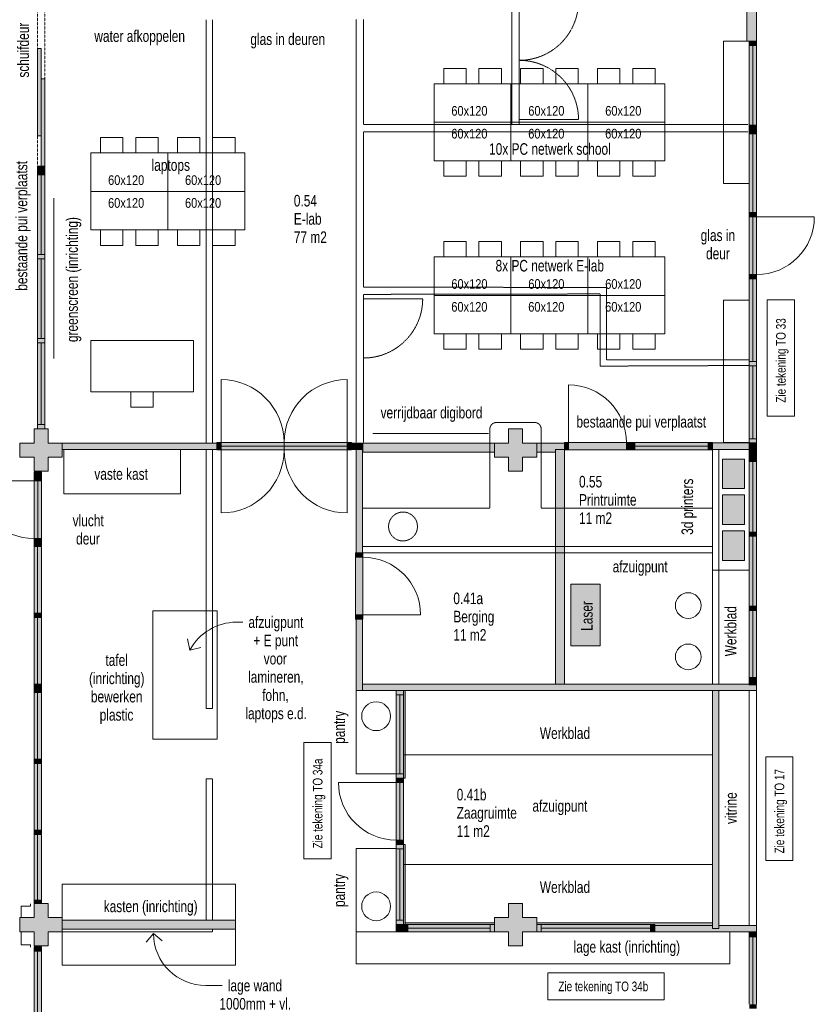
# Model space of a CAD drawing. Header units: millimetres. Extents: x 73705 to 433105, y 109410 to 279410.
# Tile 17 of 90: x 108347 to 120741, y 218523 to 233877. Entities that reach past the tile are written whole.
import ezdxf

# ---------------------------------------------------------------- set-up
doc = ezdxf.new("R2010")
doc.units = ezdxf.units.MM
doc.linetypes.add('Overhead', pattern=[2.5, 1.5, -1])
doc.linetypes.add('Stippel', pattern=[1.53, 1, -0.53])
for name, color, linetype, lineweight in [('A-DETL', 90, 'Continuous', 9), ('A-DETL-DEMO', 6, 'Stippel', 9), ('A-DETL-GENF', 92, 'Continuous', 9), ('A-DETL-THIN', 151, 'Continuous', 9), ('G-ANNO-TEXT', 231, 'Continuous', 9)]:
    doc.layers.add(name, color=color, linetype=linetype, lineweight=lineweight)
doc.styles.add('Arial Narrow', font='ARIALN.TTF', dxfattribs={"width": 0.9, "height": 180})
doc.styles.add('Arial Narrow_1', font='ARIALN.TTF', dxfattribs={"height": 150})
doc.styles.add('Arial Narrow_B', font='ARIALN.TTF', dxfattribs={"width": 0.9, "height": 180})
doc.styles.add('Arial Narrow_B_2', font='ARIALN.TTF', dxfattribs={"width": 0.9, "height": 150})
doc.styles.add('Arial Narrow_I', font='ARIALN.TTF', dxfattribs={"width": 0.9, "height": 180})

msp = doc.modelspace()

# ---------------------------------------------------------------- hatches: boundary and pattern name
at = {"layer": 'A-DETL-GENF'}
for color, points in [(150, [(119686.2, 233543), (119840.2, 233543), (119840.2, 234451.3), (119686.2, 234451.3)]), (7, [(119840.2, 233476), (119840.2, 233543), (119726.2, 233543), (119726.2, 233476), (119831.1, 233476)]), (7, [(108680.1, 232066.9), (108680.1, 233429.1), (108624.1, 233429.1), (108624.1, 232066.9)]), (7, [(119840.2, 232232.9), (119840.2, 233476), (119726.2, 233476), (119726.2, 232232.9), (119831.1, 232232.9)]), (7, [(108738.1, 231593.8), (108738.1, 232956), (108682.1, 232956), (108682.1, 231593.8)]), (7, [(119726.6, 232165.9), (119840.2, 232165.9), (119840.2, 232232.9), (119726.2, 232232.9), (119726.2, 232165.9)]), (7, [(119840.6, 232098.9), (119840.2, 232165.9), (119726.6, 232165.9), (119726.6, 232098.9), (119840.2, 232098.9)]), (7, [(119840.2, 230869.3), (119840.6, 230869.3), (119840.2, 232098.9), (119726.6, 232098.9), (119726.6, 230869.3), (119831.1, 230869.3)]), (7, [(108682.1, 231526.8), (108738.1, 231526.8), (108738.1, 231593.8), (108624.1, 231593.8), (108624.1, 231526.8), (108680.1, 231526.8)]), (7, [(108738.1, 231459.8), (108738.1, 231526.8), (108624.1, 231526.8), (108624.1, 231459.8), (108682.1, 231459.8)]), (7, [(108737, 227495), (108738.1, 227495.8), (108738.1, 231459.8), (108624.1, 231459.8), (108624.1, 227495)]), (7, [(119840.6, 230802.3), (119840.2, 230869.3), (119726.6, 230869.3), (119726.6, 230802.3), (119840.2, 230802.3)]), (7, [(119840.2, 229902.3), (119840.6, 229902.3), (119840.2, 230802.3), (119726.6, 230802.3), (119726.6, 229902.3), (119831.1, 229902.3)]), (7, [(119840.2, 229835.3), (119840.6, 229835.3), (119840.2, 229902.3), (119726.6, 229902.3), (119726.6, 229835.3), (119831.1, 229835.3)]), (7, [(119726.6, 227276.3), (119840.6, 227276.3), (119840.2, 229835.3), (119726.6, 229835.3), (119726.6, 227343.3)]), (7, [(108685.1, 226835), (108791.1, 226835), (108791.1, 227055), (109011.1, 227055), (109011.1, 227275), (108791.1, 227275), (108791.1, 227495), (108571.1, 227495), (108571.1, 227275), (108351.1, 227275), (108351.1, 227055), (108571.1, 227055), (108571.1, 226835)]), (7, [(116191.1, 226835), (116191.1, 227055), (116411.1, 227055), (116411.1, 227275), (116191.1, 227275), (116191.1, 227495), (115971.1, 227495), (115971.1, 227275), (115751.1, 227275), (115751.1, 227055), (115971.1, 227055), (115971.1, 226835)]), (7, [(111210.9, 227175), (111420.6, 227175), (111420.6, 227275), (109011.1, 227275), (109011.1, 227175)]), (7, [(111420.6, 227168), (111487.6, 227168), (111487.6, 227282), (111420.6, 227282), (111420.6, 227175)]), (7, [(113453.6, 227168), (113453.6, 227282), (111487.6, 227282), (111487.6, 227168)]), (7, [(113453.6, 227168), (113520.6, 227168), (113520.6, 227282), (113453.6, 227282), (113453.6, 227175)]), (7, [(113700.6, 227175), (113700.6, 227275), (113520.6, 227275), (113520.6, 227175), (113693.6, 227175)]), (150, [(115751.1, 227135), (115751.1, 227275), (113700.6, 227275), (113700.6, 227135)]), (150, [(116702.1, 227135), (116702.1, 227175), (116842.1, 227175), (116842.1, 227275), (116411.1, 227275), (116411.1, 227135)]), (7, [(116842.1, 227168), (116909.1, 227168), (116909.1, 227282), (116842.1, 227282), (116842.1, 227175)]), (7, [(117809.1, 227168), (117809.1, 227282), (116909.1, 227282), (116909.1, 227168), (117393.3, 227168)]), (7, [(117876.1, 227168), (117876.1, 227282), (117809.1, 227282), (117809.1, 227168)]), (7, [(117943.1, 227168), (117943.1, 227282), (117876.1, 227282), (117876.1, 227168)]), (7, [(119084.1, 227168), (119084.1, 227282), (117943.1, 227282), (117943.1, 227168)]), (7, [(119151.1, 227168), (119151.1, 227282), (119084.1, 227282), (119084.1, 227168)]), (7, [(119726.2, 227176.3), (119726.2, 227276.3), (119151.1, 227276.3), (119151.1, 227176.3)]), (7, [(119726.6, 227176.3), (119840.2, 227176.3), (119840.2, 227276.3), (119726.2, 227276.3), (119726.2, 227176.3)]), (7, [(113693.6, 225561.3), (113693.6, 227175), (113593.6, 227175), (113593.6, 225561.3)]), (150, [(116842.1, 223515.3), (116842.1, 227175), (116702.1, 227175), (116702.1, 223515.3)]), (7, [(119840.2, 227055), (119840.2, 227176.3), (119726.2, 227176.3), (119726.2, 227055)]), (7, [(119653.1, 226565), (119653.1, 227025), (119311.1, 227025), (119311.1, 226565)]), (7, [(119840.2, 226988), (119840.2, 227055), (119726.2, 227055), (119726.2, 226988)]), (7, [(108685.1, 226752.7), (108685.1, 226819.7), (108571.1, 226819.7), (108571.1, 226752.7)]), (7, [(108685.1, 226685.7), (108685.1, 226752.7), (108571.1, 226752.7), (108571.1, 226685.7)]), (7, [(108685.1, 225785.7), (108685.1, 226685.7), (108571.1, 226685.7), (108571.1, 225785.7)]), (7, [(119653.1, 226005), (119653.1, 226465), (119311.1, 226465), (119311.1, 226005)]), (7, [(119653.1, 225445), (119653.1, 225905), (119311.1, 225905), (119311.1, 225445)]), (7, [(119840.2, 225821), (119840.2, 225888), (119726.2, 225888), (119726.2, 225821)]), (7, [(108571.1, 225718.7), (108685.1, 225718.7), (108685.1, 225785.7), (108571.1, 225785.7), (108571.1, 225730.4)]), (7, [(108685.1, 225663.4), (108685.1, 225718.7), (108571.1, 225718.7), (108571.1, 225663.4)]), (7, [(108685.1, 224623.9), (108685.1, 225663.4), (108571.1, 225663.4), (108571.1, 224623.9)]), (7, [(113586.6, 225494.3), (113700.6, 225494.3), (113700.6, 225561.3), (113586.6, 225561.3)]), (7, [(113693.6, 224594.3), (113700.6, 224594.3), (113700.6, 225494.3), (113586.6, 225494.3), (113586.6, 224594.3), (113593.6, 224594.3)]), (7, [(116943.1, 224115.3), (117401.1, 224115.3), (117401.1, 225075.3), (116943.1, 225075.3), (116943.1, 224527.3)]), (7, [(108685.1, 224556.9), (108685.1, 224623.9), (108571.1, 224623.9), (108571.1, 224556.9)]), (7, [(119840.2, 224664), (119840.2, 224731), (119726.2, 224731), (119726.2, 224664)]), (7, [(108571.1, 223517.4), (108685.1, 223517.4), (108685.1, 224556.9), (108571.1, 224556.9), (108571.1, 223683.9)]), (7, [(113693.6, 224527.3), (113700.6, 224527.3), (113700.6, 224594.3), (113586.6, 224594.3), (113586.6, 224527.3), (113593.6, 224527.3)]), (7, [(113693.6, 223415.3), (113693.6, 224527.3), (113593.6, 224527.3), (113593.6, 223415.3)]), (7, [(119840.2, 223515.3), (119840.2, 223620), (119726.2, 223620), (119726.2, 223515.3)]), (7, [(108685.1, 223450.4), (108685.1, 223517.4), (108571.1, 223517.4), (108571.1, 223450.4)]), (7, [(108685.1, 223383.4), (108685.1, 223450.4), (108571.1, 223450.4), (108571.1, 223383.4)]), (7, [(113693.6, 223415.3), (119840.2, 223415.3), (119840.2, 223507), (119726.2, 223507), (119726.2, 223515.3), (113693.6, 223515.3)]), (7, [(114332.6, 222050.3), (114332.6, 223415.3), (114218.6, 223415.3), (114218.6, 222050.3)]), (150, [(114358.6, 222050.3), (114358.6, 223415.3), (114332.6, 223415.3), (114332.6, 222050.3)]), (7, [(119251.1, 219705), (119251.1, 223415.3), (119151.1, 223415.3), (119151.1, 219705)]), (7, [(119840.2, 223507), (119840.2, 223515.3), (119726.2, 223515.3), (119726.2, 223507)]), (7, [(108685.1, 222343.9), (108685.1, 223383.4), (108571.1, 223383.4), (108571.1, 222343.9)]), (7, [(108685.1, 222276.9), (108685.1, 222343.9), (108571.1, 222343.9), (108571.1, 222276.9)]), (7, [(108685.1, 221237.4), (108685.1, 222276.9), (108571.1, 222276.9), (108571.1, 221237.4)]), (7, [(114332.6, 221983.3), (114332.6, 222050.3), (114218.6, 222050.3), (114218.6, 221983.3)]), (7, [(114218.6, 221083.3), (114332.6, 221083.3), (114332.6, 221983.3), (114218.6, 221983.3)]), (7, [(108685.1, 221170.4), (108685.1, 221237.4), (108571.1, 221237.4), (108571.1, 221170.4)]), (7, [(108685.1, 220148), (108685.1, 221170.4), (108571.1, 221170.4), (108571.1, 220148)]), (7, [(114332.6, 221016.3), (114332.6, 221083.3), (114218.6, 221083.3), (114218.6, 221016.3)]), (7, [(114332.6, 219769), (114332.6, 221016.3), (114218.6, 221016.3), (114218.6, 219769)]), (150, [(114358.6, 219769), (114358.6, 221016.3), (114332.6, 221016.3), (114332.6, 219769)]), (7, [(108571.1, 219435), (108791.1, 219435), (108791.1, 219655), (109011.1, 219655), (109011.1, 219875), (108791.1, 219875), (108791.1, 220095), (108571.1, 220095), (108571.1, 219875), (108351.1, 219875), (108351.1, 219655), (108571.1, 219655)]), (7, [(108685.1, 220095), (108685.1, 220148), (108571.1, 220148), (108571.1, 220095)]), (7, [(115971.1, 219435), (116191.1, 219435), (116191.1, 219655), (116411.1, 219655), (116411.1, 219875), (116191.1, 219875), (116191.1, 220095), (115971.1, 220095), (115971.1, 219875), (115751.1, 219875), (115751.1, 219655), (115971.1, 219655)]), (150, [(109011.1, 219695), (111711.1, 219695), (111711.1, 219835), (109011.1, 219835)]), (7, [(114332.6, 219655), (114332.6, 219769), (114218.6, 219769), (114218.6, 219655)]), (7, [(114399.6, 219655), (114399.6, 219769), (114332.6, 219769), (114332.6, 219655), (114358.6, 219655)]), (7, [(115684.1, 219655), (115751.1, 219655), (115751.1, 219769), (114399.6, 219769), (114399.6, 219655)]), (7, [(118184.1, 219655), (118184.1, 219769), (116411.1, 219769), (116411.1, 219655), (117393.3, 219655)]), (7, [(118251.1, 219655), (118251.1, 219769), (118184.1, 219769), (118184.1, 219655)]), (7, [(119151.1, 219651.3), (119840.2, 219651.3), (119840.2, 219751.3), (119251.1, 219751.3), (119251.1, 219705), (119151.1, 219705), (119151.1, 219751.3), (118251.1, 219751.3), (118251.1, 219651.3)]), (7, [(119840.2, 219575.3), (119840.2, 219651.3), (119726.2, 219651.3), (119726.2, 219575.3)]), (7, [(119726.2, 218523.3), (119840.2, 218523.3), (119840.2, 219575.3), (119726.2, 219575.3)]), (7, [(108685.1, 219352.7), (108685.1, 219419.7), (108571.1, 219419.7), (108571.1, 219352.7)]), (7, [(108685.1, 218330.4), (108685.1, 219352.7), (108571.1, 219352.7), (108571.1, 218330.4)]), (7, [(119726.2, 218456.3), (119840.2, 218456.3), (119840.2, 218523.3), (119726.2, 218523.3)])]:
    msp.add_hatch(color=color, dxfattribs=at).paths.add_polyline_path(points)
h = msp.add_hatch(color=7, dxfattribs=at)
h.paths.add_polyline_path([(119840.2, 223620), (119840.2, 224664), (119726.2, 224664), (119726.2, 223620)])
h.paths.add_polyline_path([(119726.2, 224731), (119840.2, 224731), (119840.2, 225821), (119726.2, 225821)])
h.paths.add_polyline_path([(119726.2, 225888), (119840.2, 225888), (119840.2, 226988), (119726.2, 226988)])
h = msp.add_hatch(color=150, dxfattribs=at)
h.paths.add_polyline_path([(119151.1, 219751.3), (119151.1, 219795), (116411.1, 219795), (116411.1, 219769), (118251.1, 219769), (118251.1, 219751.3)])
h.paths.add_polyline_path([(115751.1, 219769), (115751.1, 219795), (114358.6, 219795), (114358.6, 219769), (115684.1, 219769)])

# ---------------------------------------------------------------- linework, layer by layer
at = {"layer": 'A-DETL'}
for p, q in [((119686.2, 234451.3), (119686.2, 233543)), ((119840.2, 233543), (119840.2, 234451.3)), ((119326.2, 231323), (119326.2, 233543)), ((119326.2, 233543), (119686.2, 233543)), ((119686.2, 233543), (119726.2, 233543)), ((119840.2, 233543), (119726.2, 233543)), ((119726.2, 233543), (119726.2, 233476)), ((119840.2, 233476), (119840.2, 233543)), ((108624.1, 233429.1), (108624.1, 232066.9)), ((108680.1, 233429.1), (108624.1, 233429.1)), ((108680.1, 232066.9), (108680.1, 233429.1)), ((119726.2, 233476), (119726.2, 232803)), ((119726.2, 233476), (119726.2, 232232.9)), ((119726.2, 233476), (119840.2, 233476)), ((119783.2, 233476), (119783.2, 232232.9)), ((119840.2, 232232.9), (119840.2, 233476)), ((114960, 232878), (114960, 233118)), ((114960, 233118), (115310, 233118)), ((115310, 233118), (115310, 232878)), ((115860, 233118), (115510, 233118)), ((115510, 233118), (115510, 232878)), ((115860, 232878), (115860, 233118)), ((116160, 232878), (116160, 233118)), ((116160, 233118), (116510, 233118)), ((116510, 233118), (116510, 232878)), ((117060, 233118), (116710, 233118)), ((116710, 233118), (116710, 232878)), ((117060, 232878), (117060, 233118)), ((117360, 232878), (117360, 233118)), ((117360, 233118), (117710, 233118)), ((117710, 233118), (117710, 232878)), ((118260, 233118), (117910, 233118)), ((117910, 233118), (117910, 232878)), ((118260, 232878), (118260, 233118)), ((108682.1, 232956), (108682.1, 231593.8)), ((108738.1, 232956), (108682.1, 232956)), ((108738.1, 231593.8), (108738.1, 232956)), ((114810, 232878), (116010, 232878)), ((114810, 232278), (114810, 232878)), ((116010, 232878), (117210, 232878)), ((116010, 232278), (116010, 232878)), ((116010, 232878), (116010, 232278)), ((117210, 232878), (118410, 232878)), ((117210, 232278), (117210, 232878)), ((117210, 232878), (117210, 232278)), ((118410, 232878), (118410, 232278)), ((119726.2, 232803), (119726.2, 232232.9)), ((116010, 232278), (114810, 232278)), ((114810, 232278), (114810, 231678)), ((116010, 232278), (114810, 232278)), ((117210, 232278), (116010, 232278)), ((116010, 232278), (116010, 231678)), ((117210, 232278), (116010, 232278)), ((116010, 231678), (116010, 232278)), ((118410, 232278), (117210, 232278)), ((117210, 232278), (117210, 231678)), ((118410, 232278), (117210, 232278)), ((117210, 231678), (117210, 232278)), ((118410, 231678), (118410, 232278)), ((119840.2, 232232.9), (119726.2, 232232.9)), ((119726.2, 232232.9), (119726.2, 232165.9)), ((119726.2, 232165.9), (119726.2, 231323)), ((119726.2, 232165.9), (119840.2, 232165.9)), ((119840.2, 232165.9), (119840.2, 232232.9)), ((108624.1, 232066.9), (108680.1, 232066.9)), ((109606.6, 231798), (109606.6, 232038)), ((109606.6, 232038), (109956.6, 232038)), ((109956.6, 232038), (109956.6, 231798)), ((110506.6, 232038), (110156.6, 232038)), ((110156.6, 232038), (110156.6, 231798)), ((110506.6, 231798), (110506.6, 232038)), ((110806.6, 231798), (110806.6, 232038)), ((110806.6, 232038), (111156.6, 232038)), ((111156.6, 232038), (111156.6, 231798)), ((111706.6, 232038), (111356.6, 232038)), ((111356.6, 232038), (111356.6, 231798)), ((111706.6, 231798), (111706.6, 232038)), ((109456.6, 231798), (110656.6, 231798)), ((109456.6, 231198), (109456.6, 231798)), ((110656.6, 231798), (111856.6, 231798)), ((110656.6, 231198), (110656.6, 231798)), ((110656.6, 231798), (110656.6, 231198)), ((111856.6, 231798), (111856.6, 231198)), ((108624.1, 231593.8), (108624.1, 231526.8)), ((108738.1, 231593.8), (108624.1, 231593.8)), ((108682.1, 231593.8), (108738.1, 231593.8)), ((108738.1, 231526.8), (108738.1, 231593.8)), ((114810, 231678), (116010, 231678)), ((114960, 231678), (114960, 231438)), ((115310, 231438), (115310, 231678)), ((115510, 231438), (115510, 231678)), ((115860, 231678), (115860, 231438)), ((116010, 231678), (117210, 231678)), ((116160, 231678), (116160, 231438)), ((116510, 231438), (116510, 231678)), ((116710, 231438), (116710, 231678)), ((117060, 231678), (117060, 231438)), ((117210, 231678), (118410, 231678)), ((117360, 231678), (117360, 231438)), ((117710, 231438), (117710, 231678)), ((117910, 231438), (117910, 231678)), ((118260, 231678), (118260, 231438)), ((108624.1, 231526.8), (108738.1, 231526.8)), ((108624.1, 231526.8), (108624.1, 231459.8)), ((108738.1, 231526.8), (108624.1, 231526.8)), ((108624.1, 231459.8), (108624.1, 227495)), ((108738.1, 231459.8), (108624.1, 231459.8)), ((108624.1, 231459.8), (108738.1, 231459.8)), ((108681.1, 230214.8), (108681.1, 231459.8)), ((108738.1, 231459.8), (108738.1, 231526.8)), ((108738.1, 227495), (108738.1, 231459.8)), ((114960, 231438), (115310, 231438)), ((115860, 231438), (115510, 231438)), ((116160, 231438), (116510, 231438)), ((117060, 231438), (116710, 231438)), ((117360, 231438), (117710, 231438)), ((118260, 231438), (117910, 231438)), ((119326.2, 231323), (119726.2, 231323)), ((108880, 231092.5), (108880, 228592.5)), ((110656.6, 231198), (109456.6, 231198)), ((109456.6, 231198), (109456.6, 230598)), ((110656.6, 231198), (109456.6, 231198)), ((111856.6, 231198), (110656.6, 231198)), ((110656.6, 231198), (110656.6, 230598)), ((111856.6, 231198), (110656.6, 231198)), ((110656.6, 230598), (110656.6, 231198)), ((111856.6, 230598), (111856.6, 231198)), ((109456.6, 230598), (110656.6, 230598)), ((109606.6, 230598), (109606.6, 230358)), ((109956.6, 230358), (109956.6, 230598)), ((110156.6, 230358), (110156.6, 230598)), ((110506.6, 230598), (110506.6, 230358)), ((110656.6, 230598), (111856.6, 230598)), ((110806.6, 230598), (110806.6, 230358)), ((111156.6, 230358), (111156.6, 230598)), ((111356.6, 230358), (111356.6, 230598)), ((111706.6, 230598), (111706.6, 230358)), ((109606.6, 230358), (109956.6, 230358)), ((110506.6, 230358), (110156.6, 230358)), ((110806.6, 230358), (111156.6, 230358)), ((111706.6, 230358), (111356.6, 230358)), ((114960, 230178), (114960, 230418)), ((114960, 230418), (115310, 230418)), ((115310, 230418), (115310, 230178)), ((115860, 230418), (115510, 230418)), ((115510, 230418), (115510, 230178)), ((115860, 230178), (115860, 230418)), ((116160, 230178), (116160, 230418)), ((116160, 230418), (116510, 230418)), ((116510, 230418), (116510, 230178)), ((117060, 230418), (116710, 230418)), ((116710, 230418), (116710, 230178)), ((117060, 230178), (117060, 230418)), ((117360, 230178), (117360, 230418)), ((117360, 230418), (117710, 230418)), ((117710, 230418), (117710, 230178)), ((118260, 230418), (117910, 230418)), ((117910, 230418), (117910, 230178)), ((118260, 230178), (118260, 230418)), ((108624.1, 230214.8), (108624.1, 230147.8)), ((108738.1, 230214.8), (108624.1, 230214.8)), ((108624.1, 230147.8), (108738.1, 230147.8)), ((108680, 228902.8), (108680, 230147.8)), ((108738.1, 230147.8), (108738.1, 230214.8)), ((114810, 230178), (116010, 230178)), ((114810, 229578), (114810, 230178)), ((116010, 230178), (117210, 230178)), ((116010, 229578), (116010, 230178)), ((116010, 230178), (116010, 229578)), ((117210, 230178), (118410, 230178)), ((117210, 229578), (117210, 230178)), ((117210, 230178), (117210, 229578)), ((118410, 230178), (118410, 229578)), ((116010, 229578), (114810, 229578)), ((114810, 229578), (114810, 228978)), ((116010, 229578), (114810, 229578)), ((117210, 229578), (116010, 229578)), ((116010, 229578), (116010, 228978)), ((117210, 229578), (116010, 229578)), ((116010, 228978), (116010, 229578)), ((117210, 229578), (117210, 228978)), ((118410, 229578), (117210, 229578)), ((118410, 229578), (117210, 229578)), ((117210, 228978), (117210, 229578)), ((118410, 228978), (118410, 229578)), ((119326.2, 227282), (119326.2, 229502)), ((119326.2, 229502), (119726.2, 229502)), ((119726.2, 229502), (119726.2, 227282)), ((114810, 228978), (116010, 228978)), ((114960, 228978), (114960, 228738)), ((115310, 228738), (115310, 228978)), ((115510, 228738), (115510, 228978)), ((115860, 228978), (115860, 228738)), ((116010, 228978), (117210, 228978)), ((116160, 228978), (116160, 228738)), ((116510, 228738), (116510, 228978)), ((116710, 228738), (116710, 228978)), ((117060, 228978), (117060, 228738)), ((117210, 228978), (118410, 228978)), ((117360, 228978), (117360, 228738)), ((117710, 228738), (117710, 228978)), ((117910, 228738), (117910, 228978)), ((118260, 228978), (118260, 228738)), ((108624.1, 228902.8), (108624.1, 228835.8)), ((108737, 228902.8), (108624.1, 228902.8)), ((108624.1, 228835.8), (108737, 228835.8)), ((108680, 227562.8), (108680, 228835.8)), ((108737, 228835.8), (108737, 228902.8)), ((109456.6, 228875), (111056.6, 228875)), ((109456.6, 228075), (109456.6, 228875)), ((111056.6, 228875), (111056.6, 228075)), ((114960, 228738), (115310, 228738)), ((115860, 228738), (115510, 228738)), ((116160, 228738), (116510, 228738)), ((117060, 228738), (116710, 228738)), ((117360, 228738), (117710, 228738)), ((118260, 228738), (117910, 228738)), ((116909.1, 227282), (116909.1, 228182)), ((111056.6, 228075), (109456.6, 228075)), ((110081.6, 228075), (110081.6, 227835)), ((110431.6, 227835), (110431.6, 228075)), ((110081.6, 227835), (110431.6, 227835)), ((108623, 227562.8), (108623, 227495.8)), ((108737, 227562.8), (108623, 227562.8)), ((108737, 227495.8), (108737, 227562.8)), ((108623, 227495.8), (108737, 227495.8)), ((113857.6, 227426.5), (115657.6, 227426.5)), ((115751.1, 227275), (113700.6, 227275)), ((116842.1, 227275), (116411.1, 227275)), ((117876.1, 227282), (116842.1, 227282)), ((116842.1, 227282), (116842.1, 227175)), ((116909.1, 227282), (116842.1, 227282)), ((116842.1, 227282), (116842.1, 227175)), ((116909.1, 227168), (116909.1, 227282)), ((117876.1, 227282), (117809.1, 227282)), ((117809.1, 227282), (117809.1, 227168)), ((117876.1, 227168), (117876.1, 227282)), ((117876.1, 227168), (117876.1, 227282)), ((117943.1, 227282), (117876.1, 227282)), ((117876.1, 227282), (117876.1, 227168)), ((117943.1, 227168), (117943.1, 227282)), ((119084.1, 227282), (117943.1, 227282)), ((117943.1, 227282), (117943.1, 227168)), ((119084.1, 227168), (119084.1, 227282)), ((119151.1, 227282), (119084.1, 227282)), ((119084.1, 227282), (119084.1, 227168)), ((119151.1, 227168), (119151.1, 227282)), ((119726.2, 227282), (119326.2, 227282)), ((119840.2, 227276.3), (119726.2, 227276.3)), ((119726.2, 227276.3), (119726.2, 227055)), ((119840.2, 227055), (119840.2, 227276.3)), ((111420.6, 227175), (109036.6, 227175)), ((109036.6, 227175), (109036.6, 226485)), ((110856.6, 227175), (110856.6, 226485)), ((113593.6, 227175), (113593.6, 226565)), ((113700.6, 227175), (113700.6, 227135)), ((113700.6, 227135), (115751.1, 227135)), ((116411.1, 227135), (116702.1, 227135)), ((116842.1, 227175), (116702.1, 227175)), ((116702.1, 227175), (116702.1, 223515.3)), ((116842.1, 223515.3), (116842.1, 227175)), ((116842.1, 227168), (117876.1, 227168)), ((116842.1, 227168), (116909.1, 227168)), ((117809.1, 227168), (117876.1, 227168)), ((117876.1, 227168), (117943.1, 227168)), ((119084.1, 227225), (117943.1, 227225)), ((117943.1, 227168), (119084.1, 227168)), ((119084.1, 227168), (119151.1, 227168)), ((119151.1, 227176.3), (119151.1, 223516.5)), ((119653.1, 227025), (119311.1, 227025)), ((119311.1, 227025), (119311.1, 226565)), ((119653.1, 226565), (119653.1, 227025)), ((119840.2, 227055), (119726.2, 227055)), ((119726.2, 227055), (119726.2, 226988)), ((119840.2, 227055), (119726.2, 227055)), ((119726.2, 227055), (119726.2, 225888)), ((119726.2, 227055), (119840.2, 227055)), ((119726.2, 226988), (119840.2, 226988)), ((119783.2, 226992), (119783.2, 225888)), ((119840.2, 226988), (119840.2, 227055)), ((119840.2, 225888), (119840.2, 227055)), ((108571.1, 226819.7), (108571.1, 226752.7)), ((108685.1, 226819.7), (108571.1, 226819.7)), ((108685.1, 226752.7), (108685.1, 226819.7)), ((108571.1, 226685.7), (107671.1, 226685.7)), ((108685.1, 226752.7), (108571.1, 226752.7)), ((108571.1, 226752.7), (108571.1, 225718.7)), ((108685.1, 226752.7), (108571.1, 226752.7)), ((108571.1, 226752.7), (108571.1, 226685.7)), ((108571.1, 226685.7), (108685.1, 226685.7)), ((108628.1, 226685.7), (108628.1, 225785.7)), ((108685.1, 225718.7), (108685.1, 226752.7)), ((108685.1, 226685.7), (108685.1, 226752.7)), ((109036.6, 226485), (110856.6, 226485)), ((119311.1, 226565), (119653.1, 226565)), ((119653.1, 226465), (119311.1, 226465)), ((119311.1, 226465), (119311.1, 226005)), ((119653.1, 226005), (119653.1, 226465)), ((119311.1, 226005), (119653.1, 226005)), ((119653.1, 225905), (119311.1, 225905)), ((119311.1, 225905), (119311.1, 225445)), ((119653.1, 225445), (119653.1, 225905)), ((119840.2, 225888), (119726.2, 225888)), ((119726.2, 225888), (119726.2, 225821)), ((119840.2, 225821), (119840.2, 225888)), ((108685.1, 225785.7), (108571.1, 225785.7)), ((108571.1, 225785.7), (108571.1, 225718.7)), ((108571.1, 225718.7), (108571.1, 225663.4)), ((108571.1, 225718.7), (108685.1, 225718.7)), ((108571.1, 225718.7), (108685.1, 225718.7)), ((108685.1, 225718.7), (108685.1, 225785.7)), ((108685.1, 225663.4), (108685.1, 225718.7)), ((119726.2, 225821), (119726.2, 224731)), ((119726.2, 225821), (119840.2, 225821)), ((119783.2, 225821), (119783.2, 224731)), ((119840.2, 224731), (119840.2, 225821)), ((108571.1, 225663.4), (108685.1, 225663.4)), ((108571.1, 225663.4), (108571.1, 224623.9)), ((108685.1, 225663.4), (108571.1, 225663.4)), ((108685.1, 224623.9), (108685.1, 225663.4)), ((119311.1, 225445), (119653.1, 225445)), ((119151.1, 225295), (119726.2, 225295)), ((117401.1, 225075.3), (116943.1, 225075.3)), ((116943.1, 225075.3), (116943.1, 224115.3)), ((117401.1, 224115.3), (117401.1, 225075.3)), ((108571.1, 224623.9), (108571.1, 224556.9)), ((108685.1, 224623.9), (108571.1, 224623.9)), ((108571.1, 224623.9), (108685.1, 224623.9)), ((108685.1, 224556.9), (108685.1, 224623.9)), ((110425.3, 222657), (110425.3, 224657)), ((110425.3, 224657), (111425.3, 224657)), ((111425.3, 224657), (111425.3, 222657)), ((119840.2, 224731), (119726.2, 224731)), ((119726.2, 224731), (119726.2, 224664)), ((119726.2, 224664), (119726.2, 223620)), ((119726.2, 224664), (119840.2, 224664)), ((119783.2, 224664), (119783.2, 223620)), ((119840.2, 224664), (119840.2, 224731)), ((119840.2, 223620), (119840.2, 224664)), ((108571.1, 224556.9), (108685.1, 224556.9)), ((108571.1, 224556.9), (108571.1, 223517.4)), ((108685.1, 224556.9), (108571.1, 224556.9)), ((108685.1, 223517.4), (108685.1, 224556.9)), ((116943.1, 224115.3), (117401.1, 224115.3)), ((119840.2, 223620), (119726.2, 223620)), ((119726.2, 223620), (119726.2, 223515.3)), ((119840.2, 223515.3), (119840.2, 223620)), ((108571.1, 223517.4), (108571.1, 223450.4)), ((108685.1, 223517.4), (108571.1, 223517.4)), ((108571.1, 223517.4), (108685.1, 223517.4)), ((108571.1, 223450.4), (108685.1, 223450.4)), ((108685.1, 223450.4), (108571.1, 223450.4)), ((108571.1, 223450.4), (108571.1, 223383.4)), ((108685.1, 223450.4), (108685.1, 223517.4)), ((108685.1, 223383.4), (108685.1, 223450.4)), ((114218.6, 223415.3), (113593.6, 223415.3)), ((113593.6, 223415.3), (113593.6, 222115.3)), ((114218.6, 223415.3), (114218.6, 222050.3)), ((114218.6, 222115.3), (114218.6, 223415.3)), ((114332.6, 223415.3), (114218.6, 223415.3)), ((114218.6, 223415.3), (114218.6, 222050.3)), ((114332.6, 223415.3), (114218.6, 223415.3)), ((114218.6, 223415.3), (114218.6, 223348.3)), ((114332.6, 222050.3), (114332.6, 223415.3)), ((114332.6, 223348.3), (114332.6, 223415.3)), ((114358.6, 222050.3), (114358.6, 223415.3)), ((116702.1, 223515.3), (116842.1, 223515.3)), ((119726.2, 223515.3), (119726.2, 223507)), ((119726.2, 223515.3), (119726.2, 223507)), ((119726.2, 223515.3), (119840.2, 223515.3)), ((119726.2, 223507), (119840.2, 223507)), ((119726.2, 223507), (119840.2, 223507)), ((119726.2, 219751.3), (119726.2, 223415.3)), ((119840.2, 223507), (119840.2, 223515.3)), ((119840.2, 223507), (119840.2, 223515.3)), ((119840.2, 219751.3), (119840.2, 223415.3)), ((108571.1, 223383.4), (108685.1, 223383.4)), ((108685.1, 223383.4), (108571.1, 223383.4)), ((108571.1, 223383.4), (108571.1, 222343.9)), ((108685.1, 222343.9), (108685.1, 223383.4)), ((114218.6, 223348.3), (114332.6, 223348.3)), ((114275.6, 223348.3), (114275.6, 222117.3)), ((111425.3, 222657), (110425.3, 222657)), ((108685.1, 222343.9), (108571.1, 222343.9)), ((108571.1, 222343.9), (108571.1, 222276.9)), ((108571.1, 222343.9), (108685.1, 222343.9)), ((108685.1, 222276.9), (108685.1, 222343.9)), ((114332.6, 222415.3), (119151.1, 222415.3)), ((108571.1, 222276.9), (108685.1, 222276.9)), ((108685.1, 222276.9), (108571.1, 222276.9)), ((108571.1, 222276.9), (108571.1, 221237.4)), ((108685.1, 221237.4), (108685.1, 222276.9)), ((113593.6, 222115.3), (114218.6, 222115.3)), ((114332.6, 222117.3), (114218.6, 222117.3)), ((114218.6, 222117.3), (114218.6, 222050.3)), ((114332.6, 222050.3), (114218.6, 222050.3)), ((114218.6, 222050.3), (114218.6, 221016.3)), ((114332.6, 222050.3), (114218.6, 222050.3)), ((114218.6, 222050.3), (114218.6, 221983.3)), ((114218.6, 222050.3), (114332.6, 222050.3)), ((114218.6, 222050.3), (114332.6, 222050.3)), ((114332.6, 222050.3), (114332.6, 222117.3)), ((114332.6, 222050.3), (114358.6, 222050.3)), ((114332.6, 221016.3), (114332.6, 222050.3)), ((114332.6, 221983.3), (114332.6, 222050.3)), ((114218.6, 221983.3), (113318.6, 221983.3)), ((114218.6, 221983.3), (114332.6, 221983.3)), ((114275.6, 221983.3), (114275.6, 221083.3)), ((108685.1, 221237.4), (108571.1, 221237.4)), ((108571.1, 221237.4), (108571.1, 221170.4)), ((108571.1, 221237.4), (108685.1, 221237.4)), ((108571.1, 221170.4), (108685.1, 221170.4)), ((108685.1, 221170.4), (108571.1, 221170.4)), ((108571.1, 221170.4), (108571.1, 220148)), ((108685.1, 221170.4), (108685.1, 221237.4)), ((108685.1, 220148), (108685.1, 221170.4)), ((113593.6, 220951.3), (113593.6, 219655)), ((114218.6, 220951.3), (113593.6, 220951.3)), ((114332.6, 221083.3), (114218.6, 221083.3)), ((114218.6, 221083.3), (114218.6, 221016.3)), ((114218.6, 221016.3), (114218.6, 219769)), ((114218.6, 221016.3), (114332.6, 221016.3)), ((114218.6, 221016.3), (114332.6, 221016.3)), ((114332.6, 221016.3), (114218.6, 221016.3)), ((114218.6, 221016.3), (114218.6, 219655)), ((114332.6, 221016.3), (114218.6, 221016.3)), ((114218.6, 221016.3), (114218.6, 220949.3)), ((114218.6, 219655), (114218.6, 220951.3)), ((114218.6, 220949.3), (114332.6, 220949.3)), ((114275.6, 220949.3), (114275.6, 219836)), ((114332.6, 221016.3), (114332.6, 221083.3)), ((114358.6, 221016.3), (114332.6, 221016.3)), ((114332.6, 219655), (114332.6, 221016.3)), ((114332.6, 220949.3), (114332.6, 221016.3)), ((114358.6, 219769), (114358.6, 221016.3)), ((119151.1, 220705), (114332.6, 220705)), ((109011.1, 220395), (109011.1, 219875)), ((109011.1, 220395), (111711.1, 220395)), ((111711.1, 220395), (111711.1, 219835)), ((108516.1, 220051.5), (108368.1, 220051.5)), ((108368.1, 220051.5), (108368.1, 219875)), ((108516.1, 220088.4), (108516.1, 220051.5)), ((108685.1, 220148), (108571.1, 220148)), ((108571.1, 220148), (108571.1, 220095)), ((108571.1, 220148), (108685.1, 220148)), ((108685.1, 220095), (108685.1, 220148)), ((109011.1, 219835), (109011.1, 219695)), ((111711.1, 219835), (109011.1, 219835)), ((111711.1, 219695), (111711.1, 219835)), ((114332.6, 219836), (114218.6, 219836)), ((114218.6, 219836), (114218.6, 219769)), ((114218.6, 219769), (114358.6, 219769)), ((115751.1, 219769), (114218.6, 219769)), ((114218.6, 219769), (114218.6, 219655)), ((114218.6, 219769), (114332.6, 219769)), ((114332.6, 219769), (114332.6, 219836)), ((114332.6, 219769), (114332.6, 219655)), ((114399.6, 219769), (114332.6, 219769)), ((114332.6, 219769), (114332.6, 219655)), ((115751.1, 219795), (114358.6, 219795)), ((114399.6, 219655), (114399.6, 219769)), ((115684.1, 219712), (114399.6, 219712)), ((115751.1, 219769), (115684.1, 219769)), ((115684.1, 219769), (115684.1, 219655)), ((119151.1, 219795), (116411.1, 219795)), ((118251.1, 219769), (116411.1, 219769)), ((116478.1, 219769), (116411.1, 219769)), ((116478.1, 219655), (116478.1, 219769)), ((116478.1, 219712), (118184.1, 219712)), ((118251.1, 219769), (118184.1, 219769)), ((118184.1, 219769), (118184.1, 219655)), ((118251.1, 219655), (118251.1, 219769)), ((118251.1, 219655), (118251.1, 219769)), ((108368.1, 219450.5), (108368.1, 219641)), ((109011.1, 219695), (111711.1, 219695)), ((109011.1, 219655), (109011.1, 219135)), ((111711.1, 219695), (111711.1, 219135)), ((113593.6, 219655), (113593.6, 219155)), ((113593.6, 219655), (114218.6, 219655)), ((114218.6, 219655), (115751.1, 219655)), ((114218.6, 219655), (114332.6, 219655)), ((114332.6, 219655), (115751.1, 219655)), ((114332.6, 219655), (114399.6, 219655)), ((115684.1, 219655), (115751.1, 219655)), ((116411.1, 219655), (118251.1, 219655)), ((116411.1, 219655), (118251.1, 219655)), ((116411.1, 219655), (116478.1, 219655)), ((118184.1, 219655), (118251.1, 219655)), ((119420.6, 219155), (119420.6, 219655)), ((108516.1, 219450.5), (108368.1, 219450.5)), ((108516.1, 219413.7), (108516.1, 219450.5)), ((108571.1, 219419.7), (108571.1, 219352.7)), ((108685.1, 219419.7), (108571.1, 219419.7)), ((108685.1, 219352.7), (108685.1, 219419.7)), ((108571.1, 219352.7), (108685.1, 219352.7)), ((108571.1, 219352.7), (108571.1, 218330.4)), ((108685.1, 219352.7), (108571.1, 219352.7)), ((108685.1, 218330.4), (108685.1, 219352.7)), ((109011.1, 219135), (111711.1, 219135)), ((113593.6, 219155), (119420.6, 219155))]:
    msp.add_line(p, q, dxfattribs=at)
at = {"layer": 'A-DETL', "linetype": 'Overhead'}
for p, q in [((108624.1, 231593.8), (108624.1, 234168)), ((108738.1, 231593.8), (108738.1, 234168))]:
    msp.add_line(p, q, dxfattribs=at)
at = {"layer": 'A-DETL'}
for centre, radius in [((118773.9, 224741.3), 200), ((118773.9, 223941.3), 200), ((113906.1, 223015.3), 225), ((113906.1, 220051.3), 225)]:
    msp.add_circle(centre, radius, dxfattribs=at)
for centre, start, end in [((116909.1, 227282), 0, 90), ((108571.1, 226685.7), 180, 270), ((114218.6, 221983.3), 180, 270)]:
    msp.add_arc(centre, 900, start, end, dxfattribs=at)
at = {"layer": 'A-DETL-DEMO'}
for p, q in [((116024.1, 232243.9), (116024.1, 234235)), ((116138.1, 232243.9), (116138.1, 234235)), ((111256.6, 233875), (111256.6, 227275)), ((111356.6, 227275), (111356.6, 233875)), ((113593.6, 227282), (113593.6, 233878)), ((113707.6, 232243.9), (113707.6, 233878)), ((116138.1, 232317.8), (117063.2, 232317.8)), ((113707.6, 232243.9), (119707.6, 232243.9)), ((113707.6, 229707.2), (113707.6, 232130.3)), ((113707.6, 232130.3), (119707.6, 232130.3)), ((117501.1, 229700.2), (113707.6, 229707.2)), ((117501.1, 228574.7), (117501.1, 229700.2)), ((117401.1, 229600.2), (113707.6, 229593.2)), ((113707.6, 229593.2), (113707.6, 227282)), ((117401.1, 228474.7), (117401.1, 229600.2)), ((113707.6, 229526.2), (114632.7, 229526.2)), ((119726.2, 228484.4), (117401.1, 228474.7)), ((119726.6, 228574.7), (117501.1, 228574.7)), ((116381.1, 227595), (115781.1, 227595)), ((115681.1, 227495), (115681.1, 226261.3)), ((116481.1, 227495), (116481.1, 226261.3)), ((111256.6, 227175), (111256.6, 223136.3)), ((111356.6, 223136.3), (111356.6, 227175)), ((119151.1, 227175), (119151.1, 223515.3)), ((119251.1, 227176.3), (119251.1, 223516.5)), ((115681.1, 226261.3), (113693.6, 226261.3)), ((116481.1, 226261.3), (119151.1, 226261.3)), ((113693.6, 225661.3), (119151.1, 225661.3)), ((113693.6, 225561.3), (119151.1, 225561.3)), ((111256.6, 223136.3), (111356.6, 223136.3)), ((111256.6, 222040.3), (111256.6, 219835)), ((111356.6, 222040.3), (111256.6, 222040.3)), ((111356.6, 219835), (111356.6, 222040.3)), ((109011.1, 219651.3), (111356.6, 219651.3)), ((111356.6, 219651.3), (111356.6, 219695))]:
    msp.add_line(p, q, dxfattribs=at)
msp.add_circle((114325.9, 225973.8), 225, dxfattribs=at)
for centre, radius, start, end in [((116138.1, 234168), 925.1, 270, 0), ((116138.1, 232317.8), 925.1, 0, 90), ((113707.6, 229526.2), 925.1, 270, 0), ((115781.1, 227495), 100, 90, 180), ((116381.1, 227495), 100, 0, 90)]:
    msp.add_arc(centre, radius, start, end, dxfattribs=at)
at = {"layer": 'A-DETL-THIN'}
for p, q in [((119840.6, 232165.9), (119726.6, 232165.9)), ((119726.6, 232165.9), (119726.6, 232098.9)), ((119840.6, 232098.9), (119840.6, 232165.9)), ((119840.6, 232098.9), (119726.6, 232098.9)), ((119726.6, 232098.9), (119726.6, 230869.3)), ((119726.6, 232098.9), (119840.6, 232098.9)), ((119783.6, 232098.9), (119783.6, 230869.3)), ((119840.6, 230869.3), (119840.6, 232098.9)), ((119726.6, 230869.3), (119840.6, 230869.3)), ((119840.6, 230869.3), (119726.6, 230869.3)), ((119726.6, 230869.3), (119726.6, 230802.3)), ((119840.6, 230802.3), (119726.6, 230802.3)), ((119726.6, 230802.3), (119726.6, 229902.3)), ((119726.6, 230802.3), (119840.6, 230802.3)), ((119783.6, 230802.3), (119783.6, 229902.3)), ((119840.6, 230802.3), (119840.6, 230869.3)), ((119840.6, 229902.3), (119840.6, 230802.3)), ((119840.6, 230802.3), (120740.6, 230802.3)), ((119840.6, 229902.3), (119726.6, 229902.3)), ((119726.6, 229902.3), (119726.6, 229835.3)), ((119726.6, 229902.3), (119840.6, 229902.3)), ((119840.6, 229835.3), (119840.6, 229902.3)), ((119840.6, 229835.3), (119726.6, 229835.3)), ((119726.6, 229835.3), (119726.6, 227276.3)), ((119726.6, 229835.3), (119840.6, 229835.3)), ((119783.6, 229835.3), (119783.6, 228546.8)), ((119840.6, 227276.3), (119840.6, 229835.3)), ((119840.6, 228546.8), (119726.6, 228546.8)), ((119726.6, 228546.8), (119726.6, 228479.8)), ((119726.6, 228479.8), (119840.6, 228479.8)), ((119783.6, 228479.8), (119783.6, 227343.3)), ((119840.6, 228479.8), (119840.6, 228546.8)), ((111487.6, 227282), (111487.6, 228265)), ((111487.6, 227282), (111487.6, 228265)), ((113453.6, 227282), (113453.6, 228265)), ((113453.6, 227282), (113453.6, 228265)), ((108571.1, 227495), (108571.1, 227275)), ((108791.1, 227495), (108571.1, 227495)), ((108791.1, 227275), (108791.1, 227495)), ((115971.1, 227495), (115971.1, 227275)), ((116191.1, 227495), (115971.1, 227495)), ((116191.1, 227275), (116191.1, 227495)), ((108571.1, 227275), (108351.1, 227275)), ((108351.1, 227275), (108351.1, 227055)), ((109011.1, 227275), (108791.1, 227275)), ((111420.6, 227275), (109011.1, 227275)), ((109011.1, 227055), (109011.1, 227275)), ((111487.6, 227282), (111420.6, 227282)), ((111420.6, 227282), (111420.6, 227275)), ((111487.6, 227282), (111420.6, 227282)), ((111420.6, 227282), (111420.6, 227168)), ((111420.6, 227175), (111420.6, 227275)), ((113453.6, 227282), (111487.6, 227282)), ((111487.6, 227282), (111487.6, 227168)), ((111487.6, 227168), (111487.6, 227282)), ((113453.6, 227282), (111487.6, 227282)), ((111487.6, 227282), (111487.6, 227168)), ((111487.6, 227168), (111487.6, 227282)), ((112470.6, 227282), (112470.6, 227168)), ((112470.6, 227282), (112470.6, 227168)), ((113520.6, 227282), (113453.6, 227282)), ((113453.6, 227282), (113453.6, 227168)), ((113453.6, 227168), (113453.6, 227282)), ((113520.6, 227282), (113453.6, 227282)), ((113453.6, 227282), (113453.6, 227168)), ((113453.6, 227168), (113453.6, 227282)), ((113520.6, 227275), (113520.6, 227282)), ((113520.6, 227275), (113520.6, 227282)), ((113700.6, 227275), (113520.6, 227275)), ((113520.6, 227275), (113520.6, 227175)), ((113700.6, 227175), (113700.6, 227275)), ((115971.1, 227275), (115751.1, 227275)), ((115751.1, 227275), (115751.1, 227055)), ((116411.1, 227275), (116191.1, 227275)), ((116411.1, 227055), (116411.1, 227275)), ((119840.2, 227276.3), (119151.1, 227276.3)), ((119151.1, 227276.3), (119151.1, 227176.3)), ((119840.2, 227343.3), (119726.2, 227343.3)), ((119726.2, 227343.3), (119726.2, 227276.3)), ((119726.2, 227276.3), (119840.2, 227276.3)), ((119726.6, 227276.3), (119840.6, 227276.3)), ((119840.2, 227276.3), (119840.2, 227343.3)), ((119840.2, 227176.3), (119840.2, 227276.3)), ((109011.1, 227175), (111420.6, 227175)), ((111420.6, 227175), (111420.6, 227168)), ((111420.6, 227168), (111487.6, 227168)), ((111420.6, 227168), (111487.6, 227168)), ((111487.6, 227225), (113453.6, 227225)), ((111487.6, 227225), (113453.6, 227225)), ((111487.6, 227168), (113453.6, 227168)), ((111487.6, 227168), (113453.6, 227168)), ((111487.6, 227168), (111487.6, 226185)), ((113453.6, 227168), (113520.6, 227168)), ((113453.6, 227168), (113520.6, 227168)), ((113453.6, 227168), (113453.6, 226185)), ((113520.6, 227168), (113520.6, 227175)), ((113520.6, 227168), (113520.6, 227175)), ((113520.6, 227175), (113700.6, 227175)), ((113593.6, 227175), (113593.6, 225561.3)), ((113693.6, 225561.3), (113693.6, 227175)), ((119151.1, 227176.3), (119840.2, 227176.3)), ((108351.1, 227055), (108571.1, 227055)), ((108571.1, 227055), (108571.1, 226835)), ((108791.1, 226835), (108791.1, 227055)), ((108791.1, 227055), (109011.1, 227055)), ((115751.1, 227055), (115971.1, 227055)), ((115971.1, 227055), (115971.1, 226835)), ((116191.1, 226835), (116191.1, 227055)), ((116191.1, 227055), (116411.1, 227055)), ((108571.1, 226835), (108791.1, 226835)), ((115971.1, 226835), (116191.1, 226835)), ((108625.1, 225663.4), (108625.1, 224623.9)), ((113586.6, 225561.3), (113586.6, 225494.3)), ((113700.6, 225561.3), (113586.6, 225561.3)), ((113700.6, 225494.3), (113700.6, 225561.3)), ((113586.6, 225494.3), (113586.6, 224594.3)), ((113700.6, 225494.3), (113586.6, 225494.3)), ((113700.6, 224594.3), (113700.6, 225494.3)), ((108625.1, 224556.9), (108625.1, 223517.4)), ((113586.6, 224594.3), (113586.6, 224527.3)), ((113700.6, 224594.3), (113586.6, 224594.3)), ((113586.6, 224527.3), (113700.6, 224527.3)), ((113593.6, 224527.3), (113593.6, 223415.3)), ((113693.6, 223415.3), (113693.6, 224527.3)), ((113700.6, 224527.3), (113700.6, 224594.3)), ((113700.6, 224594.3), (114600.6, 224594.3)), ((113593.6, 223415.3), (113693.6, 223415.3)), ((116702.1, 223515.3), (113693.6, 223515.3)), ((113693.6, 223415.3), (119151.1, 223415.3)), ((119726.2, 223515.3), (116842.1, 223515.3)), ((119251.1, 223415.3), (119151.1, 223415.3)), ((119151.1, 223415.3), (119151.1, 219705)), ((119251.1, 223415.3), (119840.2, 223415.3)), ((119251.1, 219705), (119251.1, 223415.3)), ((119840.2, 223415.3), (119840.2, 223515.3)), ((108625.1, 222343.9), (108625.1, 223383.4)), ((108625.1, 221237.4), (108625.1, 222276.9)), ((108625.1, 220148), (108625.1, 221170.4)), ((108571.1, 220095), (108571.1, 219875)), ((108791.1, 220095), (108571.1, 220095)), ((108791.1, 219875), (108791.1, 220095)), ((115971.1, 220095), (115971.1, 219875)), ((116191.1, 220095), (115971.1, 220095)), ((116191.1, 219875), (116191.1, 220095)), ((108571.1, 219875), (108351.1, 219875)), ((108351.1, 219875), (108351.1, 219655)), ((109011.1, 219875), (108791.1, 219875)), ((109011.1, 219835), (109011.1, 219875)), ((115971.1, 219875), (115751.1, 219875)), ((115751.1, 219875), (115751.1, 219655)), ((116411.1, 219875), (116191.1, 219875)), ((116411.1, 219655), (116411.1, 219875)), ((119151.1, 219751.3), (118251.1, 219751.3)), ((118251.1, 219751.3), (118251.1, 219651.3)), ((119840.2, 219751.3), (119251.1, 219751.3)), ((119840.2, 219651.3), (119840.2, 219751.3)), ((108351.1, 219655), (108571.1, 219655)), ((108571.1, 219655), (108571.1, 219435)), ((108791.1, 219435), (108791.1, 219655)), ((108791.1, 219655), (109011.1, 219655)), ((109011.1, 219655), (109011.1, 219695)), ((115751.1, 219655), (115971.1, 219655)), ((115971.1, 219655), (115971.1, 219435)), ((116191.1, 219435), (116191.1, 219655)), ((116191.1, 219655), (116411.1, 219655)), ((118251.1, 219651.3), (119840.2, 219651.3)), ((119151.1, 219705), (119251.1, 219705)), ((119840.2, 219651.3), (119726.2, 219651.3)), ((119726.2, 219651.3), (119726.2, 219575.3)), ((119726.2, 219575.3), (119840.2, 219575.3)), ((119840.2, 219575.3), (119726.2, 219575.3)), ((119726.2, 219575.3), (119726.2, 218523.3)), ((119783.2, 219655), (119783.2, 218523.3)), ((119840.2, 219575.3), (119840.2, 219651.3)), ((119840.2, 218523.3), (119840.2, 219575.3)), ((108571.1, 219435), (108791.1, 219435)), ((115971.1, 219435), (116191.1, 219435)), ((108625.1, 219352.7), (108625.1, 218330.4))]:
    msp.add_line(p, q, dxfattribs=at)
for centre, radius, start, end in [((119840.6, 230802.3), 900, 270, 0), ((111487.6, 227282), 983, 0, 90), ((111487.6, 227282), 983, 0, 90), ((113453.6, 227282), 983, 90, 180), ((113453.6, 227282), 983, 90, 180), ((111487.6, 227168), 983, 270, 0), ((113453.6, 227168), 983, 180, 270), ((113700.6, 224594.3), 900, 0, 90)]:
    msp.add_arc(centre, radius, start, end, dxfattribs=at)
at = {"layer": 'G-ANNO-TEXT', "color": 150}
for p, q in [((111729.7, 224481.7), (111825, 224481.7)), ((111001.4, 224047.1), (110963.7, 224219.8)), ((111001.4, 224047.1), (111174.1, 224084.8)), ((110432.9, 219626.3), (110319.4, 219490.8)), ((110432.9, 219626.3), (110568.4, 219512.8)), ((111253.1, 218815.7), (111503.2, 218815.7))]:
    msp.add_line(p, q, dxfattribs=at)
at = {"layer": 'G-ANNO-TEXT', "color": 7, "flags": 128}
for points in [[(120431.2, 229507.7), (120431.2, 227694), (120006.2, 227694), (120006.2, 229507.7)], [(113206, 222604.1), (113206, 220790.3), (112781, 220790.3), (112781, 222604.1)], [(119983, 220768), (119983, 222382.8), (120408, 222382.8), (120408, 220768)], [(118399.6, 218590.9), (116585.8, 218590.9), (116585.8, 219015.9), (118399.6, 219015.9)]]:
    msp.add_lwpolyline(points, close=True, dxfattribs=at)
at = {"layer": 'G-ANNO-TEXT', "color": 150}
for centre, radius, start, end in [((111729.7, 223654.2), 827.5, 90, 151.65336), ((111253.1, 219636), 820.3, 180.67401, 270)]:
    msp.add_arc(centre, radius, start, end, dxfattribs=at)

# ---------------------------------------------------------------- texts
at = {"layer": 'G-ANNO-TEXT', "color": 150, "char_height": 180, "attachment_point": 1, "rotation": 90, "style": 'Arial Narrow'}
for s, insert, width in [('schuifdeur', (108312.6, 232973.7), 1010.126), ('bestaande pui verplaatst', (108286.5, 229650.1), 2381.012)]:
    msp.add_mtext(s, dxfattribs=dict(at, insert=insert, width=width))
at = {"layer": 'G-ANNO-TEXT', "color": 214, "char_height": 180, "attachment_point": 1}
for s, insert, width, style in [('hoge kasten tot plafond (inrichting)', (116500, 234271.7), 3347.847, 'Arial Narrow_I'), ('verrijdbaar digibord ', (113975.9, 227839.6), 1940.885, 'Arial Narrow'), ('vaste kast', (109511.5, 226882.1), 974.05, 'Arial Narrow'), ('tafel ', (109684.1, 223980), 468.987, 'Arial Narrow_I'), ('(inrichting) ', (109428.2, 223695.5), 1082.278, 'Arial Narrow_I'), ('bewerken ', (109457.9, 223411.1), 1010.126, 'Arial Narrow_I'), ('plastic', (109594.8, 223126.7), 620.506, 'Arial Narrow_I'), ('Werkblad', (116459.8, 222841), 930.759, 'Arial Narrow'), ('Werkblad', (116459.8, 220441), 930.759, 'Arial Narrow'), ('kasten (inrichting)', (109657.6, 220140.4), 1724.43, 'Arial Narrow_I'), ('lage kast (inrichting)', (116986.7, 219509.5), 1955.316, 'Arial Narrow_I')]:
    msp.add_mtext(s, dxfattribs=dict(at, insert=insert, width=width, style=style))
at = {"layer": 'G-ANNO-TEXT', "color": 150, "char_height": 180, "attachment_point": 1}
for s, insert, width, style in [('water afkoppelen', (109511.7, 233710.8), 1666.708, 'Arial Narrow'), ('glas in deuren', (111944.8, 233662.9), 1378.101, 'Arial Narrow'), ('10x PC netwerk school', (115668.1, 231950.6), 2229.493, 'Arial Narrow'), ('laptops', (110404.6, 231699.6), 707.088, 'Arial Narrow'), ('0.54', (112622.8, 231144.2), 425.696, 'Arial Narrow_B'), ('E-lab', (112622.8, 230859.8), 512.278, 'Arial Narrow'), ('glas in ', (118968.4, 230604.9), 692.658, 'Arial Narrow'), ('77 m2', (112622.8, 230575.4), 606.076, 'Arial Narrow'), ('deur', (119051.7, 230320.4), 440.126, 'Arial Narrow'), ('8x PC netwerk E-lab', (115769.3, 230130.6), 1984.177, 'Arial Narrow'), ('bestaande pui verplaatst', (117030.9, 227697.1), 2381.012, 'Arial Narrow'), ('0.55', (117070.9, 226763.3), 425.696, 'Arial Narrow_B'), ('Printruimte', (117070.9, 226478.9), 1053.417, 'Arial Narrow'), ('vlucht ', (109173.3, 226157.7), 627.721, 'Arial Narrow'), ('11 m2', (117070.9, 226194.5), 606.076, 'Arial Narrow'), ('deur', (109226.9, 225873.3), 440.126, 'Arial Narrow'), ('afzuigpunt', (117595.9, 225439.2), 1010.126, 'Arial Narrow_I'), ('afzuigpunt  ', (111915, 224571.7), 1125.569, 'Arial Narrow_I'), ('+ E punt', (111992.4, 224287.3), 815.316, 'Arial Narrow_I'), ('voor ', (112153.1, 224002.8), 483.418, 'Arial Narrow_I'), ('lamineren, ', (111909, 223718.4), 1082.278, 'Arial Narrow_I'), ('fohn, ', (112129.3, 223434), 541.139, 'Arial Narrow_I'), ('laptops e.d.', (111867.3, 223149.6), 1125.569, 'Arial Narrow_I'), ('0.41b', (115163.1, 221883.4), 562.785, 'Arial Narrow_B'), ('afzuigpunt', (116344.5, 221707.2), 1010.126, 'Arial Narrow_I'), ('Zaagruimte', (115163.1, 221599), 1111.139, 'Arial Narrow'), ('11 m2', (115163.1, 221314.6), 606.076, 'Arial Narrow'), ('lage wand ', (111593.2, 218905.7), 1060.633, 'Arial Narrow'), ('1000mm + vl.', (111462.2, 218621.2), 1313.164, 'Arial Narrow')]:
    msp.add_mtext(s, dxfattribs=dict(at, insert=insert, width=width, style=style))
at = {"layer": 'G-ANNO-TEXT', "color": 253, "char_height": 150, "width": 705.485, "attachment_point": 1, "style": 'Arial Narrow_1'}
for insert in [(115079.6, 232530.2), (116279.6, 232530.2), (117479.6, 232530.2), (115079, 232174), (116279, 232174), (117479, 232174), (109726.1, 231450.2), (110926.1, 231450.2), (109725.6, 231094), (110925.6, 231094), (115079.6, 229830.2), (116279.6, 229830.2), (117479.6, 229830.2), (115079, 229474), (116279, 229474), (117479, 229474)]:
    msp.add_mtext('60x120', dxfattribs=dict(at, insert=insert))
at = {"layer": 'G-ANNO-TEXT', "color": 214, "char_height": 180, "attachment_point": 1, "rotation": 90, "style": 'Arial Narrow'}
for s, insert, width in [('greenscreen (inrichting)', (109074.6, 228849.5), 2301.645), ('3d printers', (118669.5, 225843.1), 1031.772), ('Laser', (117103.3, 224346.8), 548.354), ('Werkblad', (119345.5, 223949.8), 930.759), ('pantry', (113240.9, 222584.3), 606.076), ('vitrine', (119351.7, 221334.4), 584.43), ('pantry', (113240.9, 220040.3), 606.076)]:
    msp.add_mtext(s, dxfattribs=dict(at, insert=insert, width=width))
at = {"layer": 'G-ANNO-TEXT', "color": 7, "char_height": 150, "attachment_point": 1, "rotation": 90, "style": 'Arial Narrow_B_2'}
for s, insert, width in [('Zie tekening TO 33', (120144.6, 227905.1), 1688.354), ('Zie tekening TO 34a', (112919.5, 220953.8), 1796.582), ('Zie tekening TO 17', (120121.4, 220875.9), 1688.354)]:
    msp.add_mtext(s, dxfattribs=dict(at, insert=insert, width=width))
at = {"layer": 'G-ANNO-TEXT', "color": 7, "attachment_point": 1}
for s, insert, char_height, width, style in [('0.41a', (115110.6, 224943.3), 180, 548.354, 'Arial Narrow_B'), ('Berging', (115110.6, 224658.8), 180, 757.595, 'Arial Narrow'), ('11 m2', (115110.6, 224374.4), 180, 606.076, 'Arial Narrow'), ('Zie tekening TO 34b', (116749.3, 218877.5), 150, 1803.797, 'Arial Narrow_B_2')]:
    msp.add_mtext(s, dxfattribs=dict(at, insert=insert, char_height=char_height, width=width, style=style))

doc.saveas('drawing.dxf')
